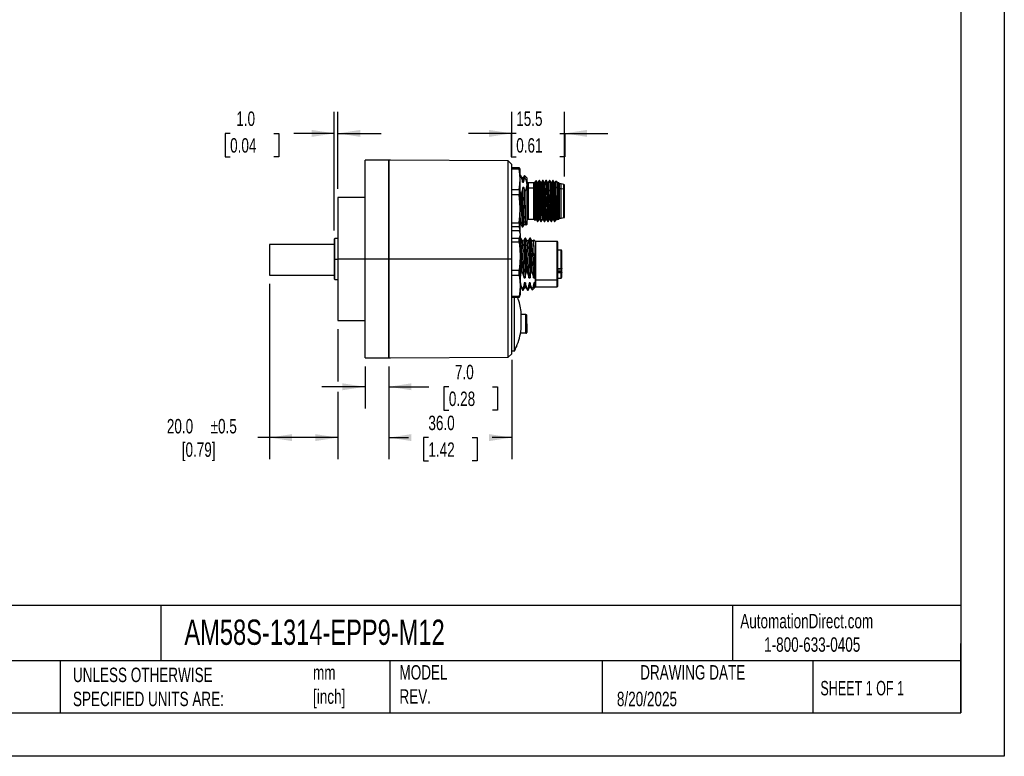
# Model space of a CAD drawing. Header units: millimetres. Extents: x 0 to 559, y 0 to 432.
# Tile 3 of 4: x 270 to 559, y 0 to 216. Entities that reach past the tile are written whole.
import ezdxf

# ---------------------------------------------------------------- set-up
doc = ezdxf.new("R2010")
doc.units = ezdxf.units.MM
doc.header["$LTSCALE"] = 2
doc.linetypes.add('CENTERX2', pattern=[20.32, 12.7, -2.54, 2.54, -2.54])
doc.layers.add('DIMENSIONS', color=140, linetype='Continuous', lineweight=25)
doc.layers.add('TEXT', color=140, linetype='Continuous', lineweight=25)
doc.styles.add('SLDTEXTSTYLE0', font='TXT', dxfattribs={"width": 0.7})
doc.styles.add('SLDTEXTSTYLE1', font='TXT', dxfattribs={"width": 0.65})
doc.dimstyles.new('SLDDIMSTYLE5', dxfattribs={"dimtxt": 4.316016, "dimasz": 6.604, "dimexe": 0, "dimexo": 0.0625, "dimgap": 1.079004, "dimtad": 0, "dimtih": 1, "dimtoh": 1, "dimdec": 1, "dimrnd": 1e-09, "dimzin": 4, "dimdsep": 46, "dimtxsty": 'SLDTEXTSTYLE0', "dimsah": 1, "dimcen": 0.09, "dimadec": 0, "dimazin": 1, "dimtfac": 1, "dimtdec": 1, "dimtofl": 0, "dimtmove": 0, "dimatfit": 3, "dimfxl": 0, "dimfrac": 2, "dimtolj": 1, "dimtzin": 12, "dimarcsym": 0})
doc.dimstyles.new('SLDDIMSTYLE6', dxfattribs={"dimtxt": 4.316016, "dimasz": 6.604, "dimexe": 0, "dimexo": 0.0625, "dimgap": 1.079004, "dimtad": 0, "dimtih": 1, "dimtoh": 1, "dimdec": 1, "dimrnd": 1e-09, "dimzin": 4, "dimdsep": 46, "dimtxsty": 'SLDTEXTSTYLE0', "dimsah": 1, "dimcen": 0.09, "dimadec": 0, "dimazin": 1, "dimtfac": 1, "dimtdec": 1, "dimtmove": 0, "dimatfit": 0, "dimfxl": 0, "dimfrac": 2, "dimtolj": 1, "dimtzin": 12, "dimarcsym": 0})
doc.dimstyles.new('SLDDIMSTYLE7', dxfattribs={"dimtxt": 4.316016, "dimasz": 6.604, "dimexe": 0, "dimexo": 0.0625, "dimgap": 1.079004, "dimtad": 0, "dimtih": 1, "dimtoh": 1, "dimdec": 1, "dimrnd": 1e-09, "dimzin": 12, "dimdsep": 46, "dimtxsty": 'SLDTEXTSTYLE0', "dimsah": 1, "dimcen": 0.09, "dimadec": 0, "dimazin": 3, "dimtfac": 1, "dimtdec": 1, "dimtmove": 0, "dimatfit": 0, "dimfxl": 0, "dimfrac": 2, "dimtolj": 1, "dimtzin": 12, "dimarcsym": 0})
doc.dimstyles.new('SLDDIMSTYLE8', dxfattribs={"dimtxt": 4.316016, "dimasz": 6.604, "dimexe": 0, "dimexo": 0.0625, "dimgap": 1.079004, "dimtad": 0, "dimtih": 1, "dimtoh": 1, "dimdec": 1, "dimrnd": 1e-09, "dimzin": 4, "dimdsep": 46, "dimtxsty": 'SLDTEXTSTYLE0', "dimsah": 1, "dimcen": 0.09, "dimadec": 0, "dimazin": 1, "dimtol": 1, "dimtp": 0.5, "dimtm": 0.5, "dimtfac": 1, "dimtdec": 1, "dimtofl": 0, "dimtmove": 0, "dimatfit": 3, "dimfxl": 0, "dimfrac": 2, "dimtolj": 1, "dimarcsym": 0})

# ---------------------------------------------------------------- blocks, each defined once
blk = doc.blocks.new('_D_6')
at = {"layer": 'DIMENSIONS'}
for p, q in [((414.37, 116.22), (414.37, 87.07)), ((378.37, 114.25), (378.37, 87.07)), ((378.37, 93.42), (384.11, 93.42)), ((389.95, 93.42), (388.5, 93.42)), ((388.5, 93.42), (388.5, 86.56)), ((402.78, 93.42), (404.23, 93.42)), ((404.23, 93.42), (404.23, 86.56)), ((414.37, 93.42), (408.63, 93.42)), ((388.5, 86.56), (389.95, 86.56)), ((404.23, 86.56), (402.78, 86.56))]:
    blk.add_line(p, q, dxfattribs=at)
for points in [[(378.37, 93.42), (384.97, 92.4), (384.97, 94.44)], [(414.37, 93.42), (407.76, 94.44), (407.76, 92.4)]]:
    blk.add_solid(points, dxfattribs=at)
at = {"layer": 'DIMENSIONS', "char_height": 4.233, "attachment_point": 1, "style": 'SLDTEXTSTYLE0'}
for s, insert in [('36.0', (389.95, 99.84)), ('1.42', (389.95, 92.02))]:
    blk.add_mtext(s, dxfattribs=dict(at, insert=insert))
blk = doc.blocks.new('_D_7')
at = {"layer": 'DIMENSIONS'}
for p, q in [((371.37, 114.22), (371.37, 101.96)), ((378.37, 114.25), (378.37, 101.96)), ((371.37, 108.31), (358.67, 108.31)), ((378.37, 108.31), (390.1, 108.31)), ((395.95, 108.31), (394.5, 108.31)), ((394.5, 108.31), (394.5, 101.45)), ((408.77, 108.31), (410.22, 108.31)), ((410.22, 108.31), (410.22, 101.45)), ((394.5, 101.45), (395.95, 101.45)), ((410.22, 101.45), (408.77, 101.45))]:
    blk.add_line(p, q, dxfattribs=at)
for points in [[(371.37, 108.31), (364.76, 109.33), (364.76, 107.3)], [(378.37, 108.31), (384.97, 107.3), (384.97, 109.33)]]:
    blk.add_solid(points, dxfattribs=at)
at = {"layer": 'DIMENSIONS', "char_height": 4.233, "attachment_point": 1, "style": 'SLDTEXTSTYLE0'}
for s, insert in [('7.0', (397.74, 114.74)), ('0.28', (395.95, 106.91))]:
    blk.add_mtext(s, dxfattribs=dict(at, insert=insert))
blk = doc.blocks.new('_D_8')
at = {"layer": 'DIMENSIONS'}
for p, q in [((362.37, 154.1), (362.37, 188.93)), ((363.37, 166.3), (363.37, 188.93)), ((331.82, 182.58), (330.37, 182.58)), ((330.37, 182.58), (330.37, 175.72)), ((344.65, 182.58), (346.1, 182.58)), ((346.1, 182.58), (346.1, 175.72)), ((362.37, 182.58), (350.49, 182.58)), ((363.37, 182.58), (376.07, 182.58)), ((330.37, 175.72), (331.82, 175.72)), ((346.1, 175.72), (344.65, 175.72))]:
    blk.add_line(p, q, dxfattribs=at)
for points in [[(362.37, 182.58), (355.76, 183.6), (355.76, 181.56)], [(363.37, 182.58), (369.97, 181.56), (369.97, 183.6)]]:
    blk.add_solid(points, dxfattribs=at)
at = {"layer": 'DIMENSIONS', "char_height": 4.233, "attachment_point": 1, "style": 'SLDTEXTSTYLE0'}
for s, insert in [('1.0', (333.62, 189)), ('0.04', (331.82, 181.18))]:
    blk.add_mtext(s, dxfattribs=dict(at, insert=insert))
blk = doc.blocks.new('_D_9')
at = {"layer": 'DIMENSIONS'}
for p, q in [((414.37, 176.04), (414.37, 188.93)), ((429.87, 169.95), (429.87, 188.93)), ((414.37, 182.58), (401.67, 182.58)), ((415.7, 182.58), (414.25, 182.58)), ((414.25, 182.58), (414.25, 175.72)), ((428.53, 182.58), (429.98, 182.58)), ((429.87, 182.58), (442.57, 182.58)), ((429.98, 182.58), (429.98, 175.72)), ((414.25, 175.72), (415.7, 175.72)), ((429.98, 175.72), (428.53, 175.72))]:
    blk.add_line(p, q, dxfattribs=at)
for points in [[(414.37, 182.58), (407.76, 183.6), (407.76, 181.56)], [(429.87, 182.58), (436.47, 181.56), (436.47, 183.6)]]:
    blk.add_solid(points, dxfattribs=at)
at = {"layer": 'DIMENSIONS', "char_height": 4.233, "attachment_point": 1, "style": 'SLDTEXTSTYLE0'}
for s, insert in [('15.5', (415.7, 189)), ('0.61', (415.7, 181.18))]:
    blk.add_mtext(s, dxfattribs=dict(at, insert=insert))
blk = doc.blocks.new('_D_10')
at = {"layer": 'DIMENSIONS'}
for p, q in [((343.37, 138.45), (343.37, 87.07)), ((363.37, 125.22), (363.37, 109.84)), ((363.37, 106.79), (363.37, 87.07)), ((343.37, 93.42), (339.95, 93.42)), ((363.37, 93.42), (343.37, 93.42))]:
    blk.add_line(p, q, dxfattribs=at)
for points in [[(343.37, 93.42), (349.97, 92.4), (349.97, 94.44)], [(363.37, 93.42), (356.76, 94.44), (356.76, 92.4)]]:
    blk.add_solid(points, dxfattribs=at)
at = {"layer": 'DIMENSIONS', "char_height": 4.233, "attachment_point": 1, "style": 'SLDTEXTSTYLE0'}
for s, insert in [('20.0', (313.27, 98.88)), ('±0.5', (326.1, 98.88)), ('[0.79]', (317.63, 92.02))]:
    blk.add_mtext(s, dxfattribs=dict(at, insert=insert))

msp = doc.modelspace()

# ---------------------------------------------------------------- linework, layer by layer
at = {"color": 7, "linetype": 'Continuous'}
for p, q in [((558.8049, 431.8053), (558.8049, 0.0053)), ((558.8049, 0.0053), (0.0049, 0.0053))]:
    msp.add_line(p, q, dxfattribs=at)
for p, q in [((378.3665, 174.7551), (371.3665, 174.7551)), ((371.3665, 145.7551), (371.3665, 174.7551)), ((378.3665, 145.7551), (378.3665, 174.7551)), ((378.3665, 174.7163), (378.3665, 145.7551)), ((378.8665, 174.7128), (378.3665, 174.7163)), ((413.3666, 174.5108), (378.8665, 174.7516)), ((378.8665, 174.7128), (378.8665, 174.7516)), ((414.3665, 173.5038), (413.3666, 174.5108)), ((413.3666, 145.7551), (413.3666, 174.5108)), ((414.3665, 145.7551), (414.3665, 173.5038)), ((414.3665, 172.5466), (416.612, 172.5466)), ((416.612, 172.1193), (414.3665, 172.1193)), ((416.612, 172.1193), (416.612, 172.5466)), ((416.612, 172.5466), (416.7728, 172.0726)), ((416.8665, 171.7551), (416.7809, 172.0747)), ((416.8665, 169.1191), (416.8665, 171.7551)), ((416.9484, 170.3551), (416.8665, 170.3551)), ((417.4047, 169.5759), (416.9574, 170.3494)), ((416.8665, 169.9976), (417.0175, 169.9976)), ((416.8665, 160.4257), (416.8665, 169.1191)), ((417.7439, 169.5918), (417.3954, 169.5918)), ((417.5295, 168.296), (417.8821, 168.296)), ((418.1129, 170.2451), (417.726, 169.576)), ((418.8665, 169.5051), (418.1301, 170.2416)), ((418.8665, 167.5281), (418.8665, 169.5051)), ((418.8665, 156.0051), (418.8665, 167.5281)), ((420.8665, 168.0551), (419.1665, 168.0551)), ((419.1665, 168.0551), (419.1665, 166.5028)), ((421.016, 168.2046), (420.8665, 168.0551)), ((420.8665, 166.5028), (420.8665, 168.0551)), ((421.1143, 168.2123), (421.0252, 168.2123)), ((421.2117, 168.3836), (421.1027, 168.1952)), ((421.5423, 168.7309), (421.2314, 168.42)), ((421.5664, 168.7365), (421.5585, 168.7147)), ((422.1182, 168.2138), (421.8702, 168.2138)), ((422.5539, 168.7551), (422.4291, 168.7551)), ((423.118, 168.2138), (422.87, 168.2138)), ((423.554, 168.7551), (423.4291, 168.7551)), ((424.118, 168.2137), (423.8704, 168.2137)), ((424.554, 168.7551), (424.4291, 168.7551)), ((425.1181, 168.2137), (424.8706, 168.2137)), ((425.554, 168.7551), (425.4291, 168.7551)), ((426.118, 168.2136), (425.8705, 168.2136)), ((426.554, 168.7551), (426.4291, 168.7551)), ((426.8746, 168.2062), (426.5575, 168.7547)), ((427.118, 168.2136), (426.8703, 168.2136)), ((427.3143, 168.5611), (427.1028, 168.1953)), ((427.8665, 168.0551), (427.333, 168.5887)), ((428.1665, 168.0551), (427.8665, 168.0551)), ((427.8665, 166.5028), (427.8665, 168.0551)), ((428.1665, 166.5028), (428.1665, 168.0551)), ((428.3665, 159.1489), (428.3665, 167.8551)), ((428.8665, 167.7551), (428.3665, 167.7551)), ((429.7015, 167.607), (428.8665, 167.7551)), ((428.8665, 166.2906), (428.8665, 167.7551)), ((429.7015, 166.1859), (429.7015, 167.607)), ((414.3665, 166.1189), (416.612, 166.1189)), ((416.612, 166.1189), (416.612, 164.5241)), ((417.0556, 165.0585), (416.8666, 165.552)), ((417.2318, 165.0585), (417.0556, 165.0585)), ((417.9537, 166.7601), (417.6011, 166.7601)), ((418.2901, 165.5138), (417.9537, 166.7601)), ((419.1665, 166.5028), (419.1665, 159.0074)), ((420.8665, 166.5028), (419.1665, 166.5028)), ((420.8665, 166.5028), (421.0252, 166.615)), ((420.8665, 157.4551), (420.8665, 166.5028)), ((421.0251, 165.7165), (421.0252, 166.615)), ((421.537, 166.9768), (421.5665, 166.9978)), ((421.537, 166.9768), (421.5665, 166.6518)), ((421.6789, 166.9977), (421.5665, 166.9977)), ((422.6789, 166.9977), (422.554, 166.9977)), ((423.679, 166.9977), (423.5541, 166.9977)), ((424.679, 166.9977), (424.5541, 166.9977)), ((425.679, 166.9977), (425.5541, 166.9977)), ((426.679, 166.9977), (426.5541, 166.9977)), ((427.8665, 166.5028), (427.4122, 166.824)), ((427.8665, 157.4551), (427.8665, 166.5028)), ((428.1665, 166.5028), (427.8665, 166.5028)), ((428.1665, 159.0074), (428.1665, 166.5028)), ((428.8665, 166.2906), (428.3665, 166.2906)), ((428.8665, 157.7551), (428.8665, 166.2906)), ((429.7015, 166.1859), (428.8665, 166.2906)), ((429.7015, 159.3243), (429.7015, 166.1859)), ((429.8665, 159.4635), (429.8665, 167.4101)), ((371.3665, 163.7551), (363.3665, 163.7551)), ((363.3665, 163.7551), (363.3665, 145.7551)), ((416.612, 164.5241), (414.3665, 164.5241)), ((416.8665, 154.0618), (416.8665, 160.4257)), ((419.1665, 159.0074), (419.1665, 157.4551)), ((423.2415, 158.8953), (422.929, 158.5125)), ((423.4916, 158.8953), (423.2414, 158.8953)), ((423.8041, 158.5125), (423.4916, 158.8953)), ((428.1665, 157.4551), (428.1665, 159.0074)), ((428.3665, 157.6551), (428.3665, 159.1489)), ((429.7015, 157.9032), (429.7015, 159.3243)), ((429.8665, 158.1001), (429.8665, 159.4635)), ((414.3665, 156.3274), (416.612, 156.3274)), ((416.612, 156.3274), (416.612, 155.1599)), ((416.8665, 155.9183), (417.0303, 155.9183)), ((417.0229, 155.9312), (417.47, 155.1578)), ((417.6624, 155.1609), (418.1097, 155.9344)), ((418.092, 155.9183), (418.4403, 155.9183)), ((418.4318, 155.9331), (418.5543, 155.7212)), ((418.579, 155.7176), (418.8665, 156.0051)), ((419.1665, 157.4551), (420.8665, 157.4551)), ((420.8665, 157.4551), (421.2416, 157.0801)), ((421.2521, 157.0925), (421.3742, 157.3037)), ((421.3647, 157.2964), (421.6126, 157.2964)), ((421.929, 156.7551), (422.0539, 156.7551)), ((422.3648, 157.2964), (422.6126, 157.2964)), ((422.929, 156.7551), (423.0539, 156.7551)), ((423.3649, 157.2966), (423.6127, 157.2966)), ((423.9291, 156.7551), (424.054, 156.7551)), ((424.3648, 157.2964), (424.6126, 157.2964)), ((424.9291, 156.7551), (425.054, 156.7551)), ((425.365, 157.2966), (425.6126, 157.2966)), ((425.9291, 156.7551), (426.054, 156.7551)), ((426.365, 157.2965), (426.6125, 157.2965)), ((426.9291, 156.7551), (427.054, 156.7551)), ((427.0596, 156.7587), (427.3766, 157.3071)), ((427.3651, 157.2966), (427.6131, 157.2966)), ((427.61, 157.3019), (427.6384, 157.2528)), ((427.6593, 157.2479), (427.8665, 157.4551)), ((427.8665, 157.4551), (428.1665, 157.4551)), ((428.3665, 157.7551), (428.8665, 157.7551)), ((428.8665, 157.7551), (429.7015, 157.9032)), ((416.612, 155.1599), (414.3665, 155.1599)), ((416.612, 154.0649), (414.3665, 154.0649)), ((416.8665, 153.2735), (416.781, 153.5927)), ((416.8164, 153.568), (416.8665, 153.7551)), ((416.8665, 153.7551), (416.8665, 154.0618)), ((416.8665, 153.2735), (416.8665, 152.9668)), ((417.4772, 155.1551), (417.6534, 155.1551)), ((362.5665, 151.7551), (362.3665, 151.5551)), ((362.3665, 151.5551), (362.3665, 145.7551)), ((363.3665, 151.7551), (362.5665, 151.7551)), ((362.5665, 145.7551), (362.5665, 151.7551)), ((414.3665, 151.8686), (416.612, 151.8686)), ((416.612, 150.7012), (414.3665, 150.7012)), ((416.612, 150.7012), (416.612, 151.8686)), ((416.8665, 152.9668), (416.8665, 146.6028)), ((417.0484, 151.8735), (416.8665, 151.8735)), ((417.5044, 151.0948), (417.0571, 151.8683)), ((417.8436, 151.1102), (417.4955, 151.1102)), ((418.2732, 151.8677), (417.826, 151.0943)), ((418.4584, 151.8735), (418.2822, 151.8735)), ((418.9144, 151.0948), (418.4671, 151.8683)), ((419.2536, 151.1102), (418.9054, 151.1102)), ((419.6831, 151.8677), (419.2359, 151.0942)), ((419.8684, 151.8735), (419.6922, 151.8735)), ((420.3244, 151.0946), (419.8771, 151.8682)), ((420.6616, 151.1103), (420.309, 151.1103)), ((420.8358, 151.4224), (420.6553, 151.1103)), ((421.3665, 150.9235), (420.8628, 151.4272)), ((427.6665, 150.9235), (421.3665, 150.9235)), ((421.3665, 150.9235), (421.3665, 139.5712)), ((427.6665, 139.5712), (427.6665, 150.9235)), ((427.8665, 139.7126), (427.8665, 150.7235)), ((343.3665, 150.0176), (343.3665, 140.9926)), ((362.3665, 150.0176), (343.3665, 150.0176)), ((428.8665, 148.3735), (427.8665, 148.3735)), ((428.8665, 142.9956), (428.8665, 148.3735)), ((429.0665, 143.0579), (429.0665, 148.1708)), ((362.3665, 145.7551), (362.3665, 139.9551)), ((362.3665, 145.7551), (362.5665, 145.7551)), ((362.5665, 139.7551), (362.5665, 145.7551)), ((362.5665, 145.7551), (363.3665, 145.7551)), ((363.3665, 145.7551), (363.3665, 127.7551)), ((371.3665, 145.7551), (363.3665, 145.7551)), ((378.3665, 145.7551), (371.3665, 145.7551)), ((371.3665, 116.7551), (371.3665, 145.7551)), ((378.3665, 116.7551), (378.3665, 145.7551)), ((378.3665, 145.7551), (378.3665, 116.7939)), ((413.3666, 145.7551), (378.3665, 145.7551)), ((413.3666, 116.9995), (413.3666, 145.7551)), ((414.3665, 145.7551), (413.3666, 145.7551)), ((414.3665, 118.0064), (414.3665, 145.7551)), ((416.8665, 146.6028), (416.8665, 137.9095)), ((417.1368, 147.1753), (416.8666, 146.9966)), ((414.3665, 142.5045), (416.612, 142.5045)), ((416.612, 140.9097), (416.612, 142.5045)), ((417.2936, 141.9701), (417.47, 141.9701)), ((418.7038, 141.9701), (418.88, 141.9701)), ((427.8665, 142.9956), (428.8665, 142.9956)), ((427.8665, 142.9165), (428.8665, 142.9165)), ((427.8665, 142.8579), (428.8665, 142.8579)), ((427.8665, 142.2594), (428.8665, 142.2594)), ((428.8665, 142.0034), (427.8665, 142.0034)), ((428.8665, 141.7022), (427.8665, 141.7022)), ((428.8665, 142.9625), (428.8665, 142.9956)), ((428.8665, 142.9165), (428.8665, 142.9625)), ((428.8665, 142.8579), (428.8665, 142.9165)), ((428.8665, 142.8579), (428.8665, 142.2594)), ((428.8665, 142.2594), (428.8665, 142.0034)), ((428.8665, 141.7322), (428.8665, 142.0034)), ((428.8665, 141.7022), (428.8665, 141.7322)), ((428.8665, 140.1735), (428.8665, 141.7022)), ((429.0665, 142.1791), (429.0665, 143.0172)), ((429.0665, 141.8276), (429.0665, 142.1791)), ((429.0665, 141.5132), (429.0665, 141.8276)), ((429.0665, 140.3967), (429.0665, 141.5132)), ((343.3665, 140.9926), (362.3665, 140.9926)), ((362.3665, 139.9551), (362.5665, 139.7551)), ((362.5665, 139.7551), (363.3665, 139.7551)), ((416.612, 140.9097), (414.3665, 140.9097)), ((416.9961, 138.7325), (416.8665, 138.7325)), ((417.982, 140.2685), (418.3345, 140.2685)), ((418.4061, 138.7325), (418.0536, 138.7325)), ((419.392, 140.2684), (419.7445, 140.2684)), ((419.8161, 138.7325), (419.4636, 138.7325)), ((420.8736, 138.7325), (420.5979, 137.324)), ((420.802, 140.2685), (421.1545, 140.2685)), ((421.1797, 138.7325), (420.8736, 138.7325)), ((421.1545, 140.2685), (421.1615, 140.3459)), ((421.1615, 140.3459), (421.2665, 139.5005)), ((421.2665, 139.5005), (421.1797, 138.7325)), ((421.3665, 139.5712), (421.2665, 139.5005)), ((427.6665, 139.5712), (421.3665, 139.5712)), ((421.3665, 139.5712), (421.3665, 137.6235)), ((427.6665, 137.6235), (427.6665, 139.5712)), ((427.8665, 140.1735), (428.8665, 140.1735)), ((427.8665, 137.8235), (427.8665, 139.7126)), ((416.8665, 137.9095), (416.8665, 135.2735)), ((416.8665, 137.4367), (417.1301, 137.4367)), ((417.1209, 137.4527), (417.5681, 136.6792)), ((417.6843, 137.0309), (417.5081, 137.0309)), ((417.5772, 136.6869), (417.5694, 136.678)), ((417.5772, 136.6735), (417.7534, 136.6735)), ((417.7621, 136.6786), (418.2094, 137.4521)), ((418.1919, 137.4367), (418.5402, 137.4367)), ((418.5309, 137.4528), (418.9781, 136.6793)), ((419.0943, 137.0309), (418.9181, 137.0309)), ((418.9872, 136.6869), (418.9794, 136.678)), ((418.9872, 136.6735), (419.1634, 136.6735)), ((419.1721, 136.6787), (419.6194, 137.4522)), ((419.6018, 137.4367), (419.9502, 137.4367)), ((419.9408, 137.4529), (420.388, 136.6794)), ((420.4165, 137.0309), (420.3281, 137.0309)), ((420.3972, 136.6735), (420.4165, 136.6735)), ((420.4165, 136.6735), (420.7959, 137.0529)), ((420.4165, 137.0309), (420.4165, 136.6735)), ((420.8163, 137.0837), (421.0288, 137.4512)), ((421.014, 137.4366), (421.1797, 137.4366)), ((421.1907, 137.4476), (421.3665, 137.6235)), ((421.3665, 137.6235), (427.6665, 137.6235)), ((414.3665, 134.9093), (416.612, 134.9093)), ((416.612, 134.482), (414.3665, 134.482)), ((415.1665, 118.7551), (415.1665, 134.482)), ((416.612, 134.482), (416.7745, 134.956)), ((416.612, 134.482), (416.612, 134.9093)), ((416.781, 134.9543), (416.8665, 135.2735)), ((417.1665, 125.1544), (417.1665, 130.3558)), ((363.3665, 127.7551), (371.3665, 127.7551)), ((418.5665, 129.5051), (417.1665, 129.5051)), ((418.5665, 126.7811), (418.5665, 129.5051)), ((418.5665, 124.0051), (418.5665, 126.7811)), ((418.7665, 126.7551), (418.7665, 126.7792)), ((418.7665, 126.7551), (418.7665, 124.2051)), ((418.5665, 124.0051), (416.9766, 124.0051)), ((415.1665, 118.7551), (414.3665, 118.7551)), ((415.7665, 120.0825), (415.7664, 120.0173)), ((371.3665, 116.7551), (378.3665, 116.7551)), ((378.3665, 116.7939), (378.8665, 116.7974)), ((378.8665, 116.7586), (413.3666, 116.9995)), ((378.8665, 116.7974), (378.8665, 116.7586)), ((413.3666, 116.9995), (414.3665, 118.0064))]:
    msp.add_line(p, q)
at = {"flags": 128}
for points in [[(416.8665, 169.1191), (416.8029, 170.5816), (416.612, 172.1193)], [(417.0175, 169.9976), (416.9797, 170.281), (416.9484, 170.34)], [(416.612, 166.1189), (416.8029, 167.6566), (416.8665, 169.1191)], [(417.0175, 169.9976), (417.3311, 169.1221), (417.5295, 168.296)], [(417.8821, 168.296), (417.9842, 169.0102), (418.1713, 169.7494)], [(421.0252, 166.615), (421.0252, 167.2119), (421.0252, 167.6806), (421.0252, 168.0075), (421.0252, 168.1832), (421.0252, 168.1953)], [(421.1128, 168.1808), (421.1409, 168.1501), (421.1794, 167.7934), (421.218, 167.1427), (421.2565, 166.236), (421.295, 165.1263), (421.3336, 163.8783), (421.3721, 162.5647), (421.4106, 161.2622), (421.4492, 160.0469), (421.4877, 158.9895), (421.5262, 158.1518), (421.5648, 157.5827), (421.6033, 157.3153), (421.608, 157.3214)], [(421.2135, 168.3826), (421.2172, 168.3942), (421.2811, 168.4376), (421.3451, 168.3152), (421.409, 168.0269), (421.473, 167.5775), (421.537, 166.9768)], [(421.8766, 168.2027), (421.7181, 168.4769), (421.5596, 168.7512)], [(421.5665, 166.9978), (421.5665, 167.6775), (421.5665, 168.2039), (421.5665, 168.5606), (421.5664, 168.7365)], [(422.3663, 157.3218), (422.341, 157.3652), (422.3063, 157.6797), (422.2717, 158.2326), (422.2371, 158.9997), (422.2025, 159.943), (422.1678, 161.0196), (422.1332, 162.1776), (422.0986, 163.363), (422.0639, 164.5199), (422.0293, 165.5931), (421.9947, 166.5332), (421.96, 167.2942), (421.9254, 167.8422), (421.8908, 168.1493), (421.8748, 168.1741)], [(422.424, 168.7527), (422.2655, 168.4784), (422.107, 168.2042)], [(422.1166, 168.179), (422.1428, 168.1397), (422.1813, 167.7676), (422.2199, 167.1032), (422.2584, 166.1851), (422.2969, 165.0668), (422.3355, 163.8137), (422.374, 162.4989), (422.4125, 161.199), (422.4511, 159.9899), (422.4896, 158.9421), (422.5281, 158.1167), (422.5667, 157.562), (422.6052, 157.3102), (422.6081, 157.3152)], [(422.554, 166.9977), (422.5228, 167.7439), (422.4915, 168.2984), (422.4603, 168.6398), (422.4291, 168.7551), (422.4221, 168.7295)], [(422.8786, 168.1989), (422.7201, 168.473), (422.5616, 168.7472)], [(423.4238, 168.7523), (423.2653, 168.4781), (423.1067, 168.2038)], [(423.5541, 166.9977), (423.5228, 167.7439), (423.4916, 168.2984), (423.4603, 168.6398), (423.4291, 168.7551), (423.4219, 168.7286)], [(423.8753, 168.2053), (423.7167, 168.4796), (423.5582, 168.7539)], [(424.3664, 157.306), (424.3626, 157.298), (424.3353, 157.4015), (424.3079, 157.6621), (424.2806, 158.0732), (424.2532, 158.6217), (424.2259, 159.2922), (424.1986, 160.0645), (424.1712, 160.9162), (424.1439, 161.8219), (424.1165, 162.7551), (424.0892, 163.6883), (424.0618, 164.594), (424.0345, 165.4457), (424.0071, 166.218), (423.9798, 166.8885), (423.9525, 167.4371), (423.9251, 167.848), (423.8978, 168.1089), (423.8733, 168.2012)], [(424.4226, 168.75), (424.264, 168.4758), (424.1055, 168.2015)], [(424.6098, 157.3088), (424.5853, 157.4015), (424.558, 157.6621), (424.5306, 158.0732), (424.5033, 158.6217), (424.4759, 159.2923), (424.4486, 160.0645), (424.4212, 160.9162), (424.3939, 161.8219), (424.3666, 162.7551), (424.3392, 163.6883), (424.3119, 164.594), (424.2845, 165.4457), (424.2572, 166.218), (424.2298, 166.8884), (424.2025, 167.4371), (424.1751, 167.8479), (424.1478, 168.1088), (424.1205, 168.212), (424.1165, 168.2037)], [(424.4206, 168.7238), (424.4291, 168.7551), (424.4603, 168.6398), (424.4916, 168.2984), (424.5228, 167.7439), (424.5541, 166.9977)], [(424.8759, 168.2045), (424.7173, 168.4788), (424.5588, 168.7532)], [(425.3666, 157.3129), (425.347, 157.3376), (425.3197, 157.5315), (425.2923, 157.8794), (425.265, 158.3707), (425.2376, 158.9912), (425.2103, 159.7224), (425.1829, 160.5431), (425.1556, 161.4287), (425.1283, 162.3536), (425.1009, 163.2901), (425.0736, 164.211), (425.0462, 165.089), (425.0189, 165.8982), (424.9915, 166.615), (424.9642, 167.2179), (424.9368, 167.6898), (424.9095, 168.0159), (424.8822, 168.1876), (424.874, 168.1909)], [(425.4224, 168.7496), (425.2639, 168.4753), (425.1053, 168.201)], [(425.4205, 168.7233), (425.4291, 168.7551), (425.4603, 168.6398), (425.4916, 168.2984), (425.5228, 167.7439), (425.5541, 166.9977)], [(425.8766, 168.2031), (425.7181, 168.4774), (425.5595, 168.7517)], [(426.3666, 157.3129), (426.3587, 157.303), (426.3314, 157.4293), (426.304, 157.7119), (426.2767, 158.1435), (426.2494, 158.7105), (426.222, 159.3969), (426.1947, 160.182), (426.1673, 161.0429), (426.14, 161.9542), (426.1126, 162.8891), (426.0853, 163.8201), (426.058, 164.7196), (426.0306, 165.5614), (426.0033, 166.3205), (425.9759, 166.9747), (425.9486, 167.5046), (425.9212, 167.8946), (425.8939, 168.1334), (425.8747, 168.1897)], [(426.4235, 168.7517), (426.2649, 168.4773), (426.1125, 168.2136)], [(426.6085, 157.3039), (426.5814, 157.4292), (426.554, 157.7119), (426.5267, 158.1435), (426.4994, 158.7105), (426.472, 159.3969), (426.4447, 160.1819), (426.4173, 161.0429), (426.39, 161.9542), (426.3626, 162.8891), (426.3353, 163.8201), (426.308, 164.7196), (426.2806, 165.5614), (426.2533, 166.3205), (426.2259, 166.9747), (426.1986, 167.5046), (426.1712, 167.8946), (426.1439, 168.1334), (426.1165, 168.2136), (426.1165, 168.2135)], [(426.5541, 166.9977), (426.5228, 167.7439), (426.4916, 168.2984), (426.4603, 168.6398), (426.4291, 168.7551), (426.4215, 168.7272)], [(427.3666, 157.3171), (427.3454, 157.3441), (427.3152, 157.5775), (427.285, 157.9961), (427.2548, 158.5861), (427.2246, 159.3251), (427.1944, 160.1877), (427.1642, 161.1421), (427.134, 162.1546), (427.1038, 163.1886), (427.0736, 164.2069), (427.0435, 165.1733), (427.0133, 166.0527), (426.9831, 166.814), (426.9529, 167.4294), (426.9227, 167.8773), (426.8925, 168.1411), (426.8727, 168.1875)], [(427.1165, 168.2006), (427.1258, 168.2044), (427.1482, 168.1059), (427.1706, 167.9018), (427.193, 167.596), (427.2153, 167.1947), (427.2377, 166.7056), (427.2601, 166.1386), (427.2825, 165.5047), (427.3049, 164.8166), (427.3273, 164.0877), (427.3496, 163.3325), (427.372, 162.566), (427.3944, 161.8031), (427.4168, 161.0591), (427.4392, 160.3485), (427.4616, 159.6855), (427.4839, 159.0831), (427.5063, 158.5532), (427.5287, 158.1062), (427.5511, 157.7512), (427.5735, 157.4948), (427.5959, 157.3424), (427.6116, 157.3102)], [(427.4122, 166.824), (427.3924, 167.5561), (427.3726, 168.108), (427.3528, 168.4571), (427.333, 168.5887), (427.3257, 168.5545)], [(417.6011, 166.7601), (417.4747, 165.9292), (417.2318, 165.0585)], [(418.0941, 155.9447), (418.0761, 155.94), (418.0365, 156.1414), (417.9969, 156.5481), (417.9574, 157.1473), (417.9178, 157.9208), (417.8782, 158.8442), (417.8386, 159.889), (417.799, 161.0228), (417.7594, 162.2103), (417.7198, 163.4148), (417.6803, 164.5988), (417.6407, 165.7255), (417.6011, 166.7601)], [(417.9537, 166.7601), (417.9933, 165.7255), (418.0329, 164.5988), (418.0725, 163.4148), (418.1121, 162.2103), (418.1517, 161.0228), (418.1912, 159.889), (418.2308, 158.8442), (418.2704, 157.9208), (418.31, 157.1474), (418.3496, 156.5481), (418.3892, 156.1415), (418.4287, 155.94), (418.4338, 155.9414)], [(418.5607, 155.7249), (418.5558, 155.723), (418.5337, 155.8848), (418.5115, 156.2143), (418.4894, 156.7044), (418.4672, 157.3443), (418.4451, 158.1193), (418.4229, 159.0115), (418.4008, 160), (418.3787, 161.0614), (418.3565, 162.1704), (418.3344, 163.3003), (418.3122, 164.4239), (418.2901, 165.5138)], [(421.5665, 166.6518), (421.5665, 166.8486), (421.5665, 166.9978)], [(421.5665, 166.6518), (421.5962, 165.7381), (421.6259, 164.7209), (421.6556, 163.6355), (421.6853, 162.5195), (421.715, 161.4118), (421.7447, 160.3506), (421.7744, 159.3729), (421.804, 158.5125)], [(421.6789, 166.9977), (421.7101, 166.0885), (421.7414, 165.0512), (421.7726, 163.9256), (421.8039, 162.7551), (421.8351, 161.5846), (421.8664, 160.459), (421.8976, 159.4217), (421.9289, 158.5125)], [(422.804, 158.5125), (422.7728, 159.4217), (422.7415, 160.459), (422.7103, 161.5846), (422.679, 162.7551), (422.6478, 163.9256), (422.6165, 165.0512), (422.5853, 166.0885), (422.554, 166.9977)], [(422.6789, 166.9977), (422.7101, 166.0885), (422.7414, 165.0512), (422.7726, 163.9256), (422.8039, 162.7551), (422.8351, 161.5846), (422.8664, 160.459), (422.8976, 159.4217), (422.9289, 158.5125)], [(423.8041, 158.5125), (423.7728, 159.4217), (423.7416, 160.459), (423.7103, 161.5846), (423.6791, 162.7551), (423.6478, 163.9256), (423.6166, 165.0512), (423.5853, 166.0885), (423.5541, 166.9977)], [(423.929, 158.5125), (423.8978, 159.4217), (423.8665, 160.459), (423.8353, 161.5846), (423.804, 162.7551), (423.7728, 163.9256), (423.7415, 165.0512), (423.7103, 166.0885), (423.679, 166.9977)], [(424.5541, 166.9977), (424.5853, 166.0885), (424.6166, 165.0512), (424.6478, 163.9256), (424.6791, 162.7551), (424.7103, 161.5846), (424.7416, 160.459), (424.7728, 159.4217), (424.8041, 158.5125)], [(424.679, 166.9977), (424.7102, 166.0885), (424.7415, 165.0512), (424.7727, 163.9256), (424.804, 162.7551), (424.8352, 161.5846), (424.8665, 160.459), (424.8977, 159.4217), (424.929, 158.5125)], [(425.5541, 166.9977), (425.5853, 166.0885), (425.6166, 165.0512), (425.6478, 163.9256), (425.6791, 162.7551), (425.7103, 161.5846), (425.7416, 160.459), (425.7728, 159.4217), (425.8041, 158.5125)], [(425.679, 166.9977), (425.7103, 166.0885), (425.7415, 165.0512), (425.7728, 163.9256), (425.804, 162.7551), (425.8353, 161.5846), (425.8665, 160.459), (425.8978, 159.4217), (425.929, 158.5125)], [(426.8041, 158.5125), (426.7728, 159.4217), (426.7416, 160.459), (426.7103, 161.5846), (426.6791, 162.7551), (426.6478, 163.9256), (426.6166, 165.0512), (426.5853, 166.0885), (426.5541, 166.9977)], [(426.929, 158.5125), (426.8977, 159.4217), (426.8665, 160.459), (426.8352, 161.5846), (426.804, 162.7551), (426.7727, 163.9256), (426.7415, 165.0512), (426.7102, 166.0885), (426.679, 166.9977)], [(427.5707, 158.7983), (427.5509, 159.6352), (427.5311, 160.5985), (427.5113, 161.6518), (427.4915, 162.7551), (427.4717, 163.8661), (427.4518, 164.942), (427.432, 165.941), (427.4122, 166.824)], [(416.8665, 160.4257), (416.8029, 162.4236), (416.612, 164.5241)], [(416.612, 156.3274), (416.8029, 158.4279), (416.8665, 160.4257)], [(421.2452, 157.0965), (421.2416, 157.0801), (421.2217, 157.2086), (421.2019, 157.5487), (421.1821, 158.086), (421.1622, 158.7983)], [(416.8666, 157.788), (416.9054, 157.0538), (416.9442, 156.4896), (416.983, 156.1123), (417.0218, 155.9331), (417.0255, 155.9354)], [(421.6061, 157.3075), (421.7646, 157.0333), (421.9231, 156.7591)], [(421.9289, 158.5125), (421.9601, 157.7663), (421.9914, 157.2118), (422.0226, 156.8704), (422.0539, 156.7551), (422.0587, 156.7727)], [(422.0566, 156.7545), (422.2152, 157.0287), (422.3737, 157.303)], [(422.6062, 157.3073), (422.7647, 157.0331), (422.9232, 156.7589)], [(423.057, 156.7665), (423.0539, 156.7551), (423.0227, 156.8704), (422.9914, 157.2118), (422.9601, 157.7663), (422.9289, 158.5125)], [(423.0551, 156.7531), (423.2136, 157.0272), (423.3722, 157.3014)], [(423.6047, 157.3105), (423.7631, 157.0365), (423.9216, 156.7624)], [(423.929, 158.5125), (423.9603, 157.7663), (423.9915, 157.2118), (424.0228, 156.8704), (424.054, 156.7551), (424.0625, 156.7866)], [(424.0606, 156.7603), (424.2191, 157.0346), (424.3704, 157.2964)], [(424.6078, 157.3047), (424.7664, 157.0304), (424.925, 156.7561)], [(424.929, 158.5125), (424.9602, 157.7663), (424.9915, 157.2118), (425.0227, 156.8704), (425.054, 156.7551), (425.0614, 156.7826)], [(425.0595, 156.7584), (425.2378, 157.0669), (425.3706, 157.2966)], [(425.6079, 157.3049), (425.7664, 157.0306), (425.9249, 156.7563)], [(425.929, 158.5125), (425.9603, 157.7663), (425.9915, 157.2118), (426.0228, 156.8704), (426.054, 156.7551), (426.0602, 156.7778)], [(426.0582, 156.7563), (426.2167, 157.0306), (426.3753, 157.3048)], [(426.6066, 157.3066), (426.7453, 157.0667), (426.9236, 156.7581)], [(427.054, 156.7724), (427.0478, 156.7597), (427.0181, 156.9074), (426.9884, 157.258), (426.9587, 157.7993), (426.929, 158.5125)], [(416.8665, 154.0618), (416.8029, 154.5971), (416.612, 155.1599)], [(416.612, 154.0649), (416.8009, 153.514), (416.8665, 152.9668)], [(416.8006, 153.5196), (416.8029, 153.5265), (416.8665, 154.0618)], [(416.8665, 152.9668), (416.8009, 152.4196), (416.612, 151.8686)], [(416.612, 150.7012), (416.8009, 148.6449), (416.8665, 146.6028)], [(417.982, 140.2685), (417.9424, 141.303), (417.9028, 142.4298), (417.8632, 143.6138), (417.8236, 144.8182), (417.7841, 146.0058), (417.7445, 147.1395), (417.7049, 148.1844), (417.6653, 149.1078), (417.6257, 149.8812), (417.5861, 150.4805), (417.5465, 150.8872), (417.5069, 151.0885), (417.5017, 151.0872)], [(417.8415, 151.084), (417.8595, 151.0886), (417.8991, 150.8871), (417.9387, 150.4805), (417.9782, 149.8812), (418.0178, 149.1078), (418.0574, 148.1844), (418.097, 147.1396), (418.1366, 146.0058), (418.1762, 144.8182), (418.2158, 143.6138), (418.2554, 142.4298), (418.2949, 141.303), (418.3345, 140.2685)], [(419.392, 140.2685), (419.3524, 141.303), (419.3128, 142.4298), (419.2732, 143.6138), (419.2336, 144.8182), (419.194, 146.0058), (419.1545, 147.1395), (419.1149, 148.1844), (419.0753, 149.1078), (419.0357, 149.8812), (418.9961, 150.4805), (418.9565, 150.8872), (418.9169, 151.0885), (418.9117, 151.0872)], [(419.2515, 151.0839), (419.2694, 151.0884), (419.309, 150.8871), (419.3486, 150.4805), (419.3882, 149.8811), (419.4278, 149.1078), (419.4674, 148.1843), (419.507, 147.1395), (419.5465, 146.0058), (419.5861, 144.8182), (419.6257, 143.6138), (419.6653, 142.4298), (419.7049, 141.3031), (419.7445, 140.2685)], [(420.6616, 151.1061), (420.6643, 151.1098), (420.6896, 151.0568), (420.715, 150.9171), (420.7404, 150.6924), (420.7658, 150.3856), (420.7912, 150.0007), (420.8166, 149.5425), (420.842, 149.0169), (420.8674, 148.4306), (420.8928, 147.7912), (420.9182, 147.1068), (420.9436, 146.3861), (420.969, 145.6385), (420.9943, 144.8733), (421.0197, 144.1005), (421.0451, 143.3299), (421.0705, 142.5714), (421.0959, 141.8347), (421.1213, 141.1291), (421.1467, 140.4638), (421.1545, 140.2685)], [(416.8665, 146.6028), (416.8009, 144.5608), (416.612, 142.5045)], [(417.1368, 147.1753), (417.176, 145.9086), (417.2152, 144.592), (417.2544, 143.2656), (417.2936, 141.9701)], [(416.9245, 140.2685), (417.0508, 141.0991), (417.2936, 141.97)], [(417.47, 141.9701), (417.7837, 141.0943), (417.982, 140.2685)], [(418.3345, 140.2685), (418.4609, 141.099), (418.7038, 141.97)], [(418.88, 141.9701), (419.1937, 141.0942), (419.392, 140.2684)], [(419.7445, 140.2684), (419.8707, 141.0989), (420.1138, 141.9701)], [(420.1138, 141.9701), (420.2125, 141.9701), (420.29, 141.9701)], [(420.29, 141.9701), (420.6036, 141.0947), (420.802, 140.2685)], [(428.8665, 142.9956), (428.9056, 142.9968), (428.9431, 143.0003), (428.9777, 143.0061), (429.008, 143.0139), (429.0328, 143.0233), (429.0513, 143.0341), (429.0627, 143.0458), (429.0665, 143.0579)], [(429.0665, 143.0579), (429.0627, 143.0393), (429.0513, 143.0214), (429.0328, 143.0049), (429.008, 142.9905), (428.9777, 142.9786), (428.9431, 142.9698), (428.9056, 142.9643), (428.8665, 142.9625)], [(428.8665, 142.2594), (428.9024, 142.258), (428.9381, 142.2538), (428.9722, 142.247), (429.0032, 142.2375), (429.0462, 142.2144), (429.0665, 142.1791)], [(428.8665, 141.7322), (428.9056, 141.734), (428.9431, 141.7394), (428.9777, 141.7482), (429.008, 141.7601), (429.0328, 141.7746), (429.0513, 141.7911), (429.0627, 141.809), (429.0665, 141.8276)], [(429.0665, 141.8276), (429.0627, 141.8031), (429.0513, 141.7796), (429.0328, 141.7579), (429.008, 141.7389), (428.9777, 141.7233), (428.9431, 141.7117), (428.9056, 141.7046), (428.8665, 141.7022)], [(416.612, 140.9097), (416.8009, 139.4044), (416.8665, 137.9095)], [(417.5081, 137.0309), (417.1944, 137.9065), (416.9961, 138.7325)], [(418.0536, 138.7325), (417.9272, 137.9018), (417.6843, 137.0309)], [(418.9181, 137.0309), (418.6043, 137.9071), (418.4061, 138.7325)], [(419.4636, 138.7325), (419.3373, 137.9019), (419.0943, 137.0309)], [(420.3281, 137.0309), (420.0145, 137.9065), (419.8161, 138.7325)], [(421.1797, 138.7325), (421.1797, 138.1333), (421.1797, 137.7121), (421.1797, 137.4813), (421.1797, 137.4586)], [(416.8665, 137.9095), (416.8009, 136.4146), (416.612, 134.9093)], [(417.5655, 136.6918), (417.5388, 136.7846), (417.5081, 137.0309)], [(417.6843, 137.0309), (417.715, 136.7846), (417.7456, 136.678), (417.7534, 136.6869)], [(418.9754, 136.6919), (418.9488, 136.7846), (418.9181, 137.0309)], [(419.0943, 137.0309), (419.125, 136.7846), (419.1556, 136.678), (419.1634, 136.6869)], [(420.3853, 136.7147), (420.3723, 136.7201), (420.3281, 137.0309)], [(420.5979, 137.324), (420.4989, 137.1603), (420.4165, 137.0309)], [(420.7879, 137.0609), (420.7433, 137.0256), (420.6706, 137.1055), (420.5979, 137.324)], [(418.7665, 126.7792), (418.7665, 127.5162), (418.7665, 128.1881), (418.7665, 128.7374), (418.7665, 129.1169), (418.7665, 129.2941), (418.7665, 129.2825)]]:
    msp.add_lwpolyline(points, dxfattribs=at)
for centre, radius, start, end in [((412.8657, 168.4661), 4.6669, 357.912263, 13.585008), ((414.2551, 168.5374), 3.6351, 356.192893, 16.429127), ((416.7184, 169.8445), 1.456, 356.257066, 15.478978), ((414.5333, 167.3914), 4.3354, 1.806998, 32.950336), ((414.7047, 167.6295), 4.1631, 329.456071, 358.603748), ((419.1665, 168.3551), 0.3, 180, 270), ((406.3301, 166.8778), 15.3492, 0.447693, 6.955619), ((412.1212, 167.1299), 10.5585, 359.2826, 8.854159), ((184.3152, 154.1466), 238.9733, 1.138609, 3.364198), ((153.5519, 152.6462), 270.012, 1.32615, 3.298579), ((413.1216, 167.1299), 10.5582, 359.282576, 8.854346), ((414.1218, 167.1299), 10.558, 359.282563, 8.854569), ((39.6523, 145.2609), 386.1459, 1.789824, 3.404783), ((415.1221, 167.1299), 10.5577, 359.282544, 8.854788), ((416.1218, 167.1299), 10.558, 359.282565, 8.854543), ((428.1665, 167.8551), 0.2, 0, 90), ((429.6665, 167.4101), 0.2, 360, 79.943226), ((575.8282, 166.7261), 158.7813, 180.601745, 184.170093), ((563.2598, 166.3296), 146.0335, 180.498696, 184.383275), ((591.4369, 168.4255), 170.4334, 180.910718, 183.738456), ((147.1702, 156.8288), 273.9992, 0.411853, 1.858834), ((419.129, 158.7423), 0.2678, 81.950533, 168.578246), ((431.2588, 158.7355), 8.0188, 178.858409, 190.194832), ((433.3433, 158.8231), 9.852, 179.57993, 188.77326), ((437.4689, 158.5159), 9.9022, 178.365989, 187.299786), ((428.1915, 159.1842), 0.1785, 261.950533, 348.578246), ((429.7023, 159.4907), 0.1664, 269.702784, 350.595522), ((419.1665, 157.1551), 0.3, 90, 180), ((432.3611, 158.3803), 10.5579, 179.282555, 188.854631), ((433.3611, 158.3803), 10.5579, 179.282555, 188.854624), ((434.3616, 158.3803), 10.5583, 179.282582, 188.854277), ((435.3608, 158.3803), 10.5575, 179.282532, 188.854946), ((436.3617, 158.3803), 10.5584, 179.28259, 188.854198), ((437.3606, 158.3803), 10.5574, 179.282522, 188.855071), ((428.1665, 157.6551), 0.2, 270, 360), ((429.6665, 158.1001), 0.2, 280.056774, 0), ((380.0434, 147.4314), 37.0943, 359.604529, 6.859202), ((256.6649, 140.2385), 160.8144, 0.616925, 4.13954), ((272.6741, 140.699), 146.0353, 0.49869, 4.383222), ((258.081, 140.2387), 160.8083, 0.616903, 4.139653), ((274.0877, 140.699), 146.0316, 0.498702, 4.38333), ((259.4392, 140.237), 160.8601, 0.617289, 4.138887), ((178.0491, 134.9091), 242.8121, 1.264734, 3.820882), ((59.1453, 135.7399), 362.0455, 0.728944, 2.481575), ((427.6665, 150.7235), 0.2, 0, 90), ((428.8665, 148.1735), 0.2, 0, 90), ((428.8665, 143.0579), 0.2, 270, 360), ((428.8779, 141.8146), 0.1891, 3.928802, 93.452081), ((421.6603, 138.5626), 4.6673, 177.912993, 193.584267), ((421.6794, 138.491), 3.6338, 176.189448, 196.433552), ((423.0708, 138.5625), 4.6677, 177.912587, 193.582111), ((423.092, 138.4912), 3.6364, 176.194575, 196.42419), ((424.4905, 138.5632), 4.6774, 177.925161, 193.562312), ((424.8372, 138.5248), 3.969, 176.999927, 195.583034), ((427.6915, 139.748), 0.1785, 261.950533, 348.578246), ((428.8665, 140.3735), 0.2, 270, 0), ((427.6665, 137.8235), 0.2, 270, 360), ((397.8574, 127.7551), 19.4834, 7.67088, 20.197709), ((418.5665, 129.3051), 0.2, 0, 90), ((397.8574, 127.7551), 19.4834, 336.808721, 352.32912), ((418.6165, 121.4883), 5.293, 88.375998, 90.541187), ((418.5665, 124.2051), 0.2, 270, 0), ((397.8574, 127.7551), 19.5091, 332.527463, 336.632816)]:
    msp.add_arc(centre, radius, start, end)
at = {"layer": 'TEXT'}
for p, q in [((546.1, 419.1), (546.1, 12.7)), ((546.1, 44.2522), (12.7, 44.2522)), ((311.5178, 44.2522), (311.5178, 27.94)), ((479.1508, 44.2522), (479.1508, 27.94)), ((546.1, 12.7), (546.1, 33.02)), ((546.1, 27.94), (12.7, 27.94)), ((281.9956, 27.94), (281.9956, 12.7)), ((378.6013, 27.94), (378.6013, 12.7)), ((440.931, 27.94), (440.931, 12.7)), ((502.6975, 27.94), (502.6975, 12.7)), ((12.7, 12.7), (546.1, 12.7))]:
    msp.add_line(p, q, dxfattribs=at)

# ---------------------------------------------------------------- texts
at = {"layer": 'TEXT', "linetype": 'CENTERX2', "lineweight": 18}
for s, insert, char_height, attachment_point, style in [('AutomationDirect.com', (481.3899, 41.7531), 4.233333, 1, 'SLDTEXTSTYLE0'), ('AM58S-1314-EPP9-M12', (318.4154, 40.079), 7.408333, 1, 'SLDTEXTSTYLE0'), ('1-800-633-0405', (488.3832, 34.874), 4.233333, 1, 'SLDTEXTSTYLE0'), ('UNLESS OTHERWISE ^JSPECIFIED UNITS ARE:', (285.7383, 25.9931), 4.233333, 1, 'SLDTEXTSTYLE0'), ('MODEL ^JREV.', (381.4673, 26.728), 4.233333, 1, 'SLDTEXTSTYLE0'), ('DRAWING DATE', (467.4506, 26.728), 4.233333, 2, 'SLDTEXTSTYLE0'), ('mm^J[inch]', (356.1276, 26.6772), 4.23333, 1, 'SLDTEXTSTYLE0'), ('SHEET 1 OF 1', (504.8826, 22.103), 4.233333, 1, 'SLDTEXTSTYLE1'), ('8/20/2025', (445.2256, 18.928), 4.23333, 1, 'SLDTEXTSTYLE0')]:
    msp.add_mtext(s, dxfattribs=dict(at, insert=insert, char_height=char_height, attachment_point=attachment_point, style=style))

# ---------------------------------------------------------------- dimensions: what is measured, and where the dimension line sits
at = {"layer": 'DIMENSIONS'}
for base, p1, p2, dimstyle, picture, middle in [((362.3665, 182.5809), (363.3665, 163.7551), (362.3665, 151.5551), 'SLDDIMSTYLE6', '_D_8', (338.2353, 182.5809)), ((378.3665, 93.4192), (414.3665, 118.7551), (378.3665, 116.7939), 'SLDDIMSTYLE5', '_D_6', (396.3665, 93.4192)), ((378.3665, 108.3141), (371.3665, 116.7551), (378.3665, 116.7939), 'SLDDIMSTYLE6', '_D_7', (402.3581, 108.3141))]:
    dim = msp.add_linear_dim(base=base, p1=p1, p2=p2, dimstyle=dimstyle, dxfattribs=at)
    dim.commit()
    dim.dimension.update_dxf_attribs({"geometry": picture, "text_midpoint": middle, "dimtype": 160})
dim = msp.add_linear_dim(base=(429.8665, 182.5809), p1=(414.3665, 173.5038), p2=(429.8665, 167.4101), angle=0, dimstyle='SLDDIMSTYLE7', dxfattribs=at)
dim.commit()
dim.dimension.update_dxf_attribs({"geometry": '_D_9', "text_midpoint": (422.1165, 182.5809), "dimtype": 160})
dim = msp.add_linear_dim(base=(343.3665, 93.4192), p1=(363.3665, 127.7551), p2=(343.3665, 140.9926), text='<>\\P[0.79]', dimstyle='SLDDIMSTYLE8', dxfattribs=at)
dim.commit()
dim.dimension.update_dxf_attribs({"geometry": '_D_10', "text_midpoint": (326.6102, 93.4192), "dimtype": 160})

doc.saveas('drawing.dxf')
